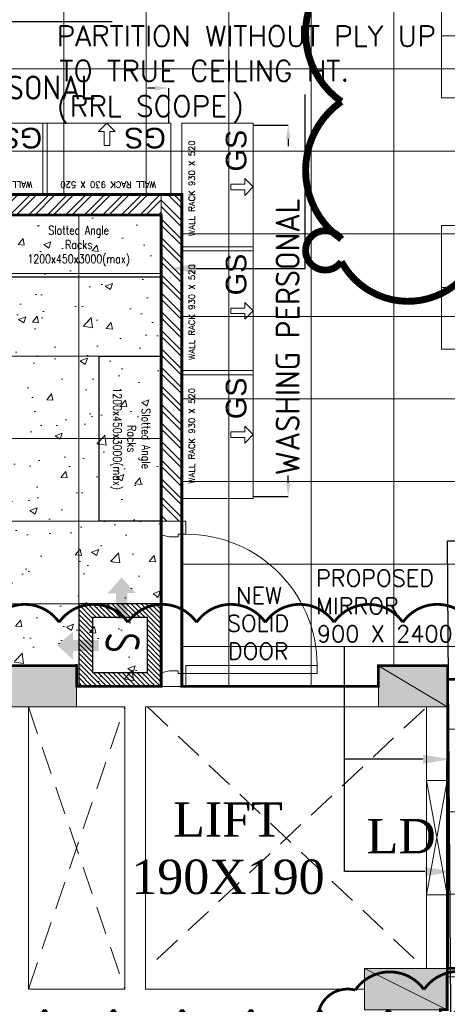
# Model space of a CAD drawing. Header units: millimetres. Extents: x 52937 to 262245, y 6619 to 63681.
# Tile 30 of 56: x 73765 to 76875, y 23704 to 30860. Entities that reach past the tile are written whole.
import ezdxf

# ---------------------------------------------------------------- set-up
doc = ezdxf.new("R2010")
doc.units = ezdxf.units.MM
doc.linetypes.add('CONTINU', pattern=[0])
doc.linetypes.add('HIDDENX2', pattern=[0.75, 0.5, -0.25])
for name, color, linetype, lineweight in [('AL_F-SLAT-WALL', 8, 'Continuous', 15), ('BAYS-RR', 8, 'Continuous', 0), ('COLUMN', 8, 'Continuous', 0), ('FALSE-CEILING', 8, 'Continuous', 13), ('FLOORING-WITH-HATCH', 8, 'Continuous', 20), ('HATCH', 8, 'Continuous', 5), ('SHAFTS', 8, 'HIDDENX2', 5), ('SINGLE-DOORS', 8, 'Continuous', 0), ('TEXT', 8, 'Continuous', 5), ('WALL-HATCH', 8, 'Continuous', 5), ('WALLS', 8, 'Continuous', 5)]:
    doc.layers.add(name, color=color, linetype=linetype, lineweight=lineweight)
for name, color, linetype in [('AREA', 8, 'Continuous'), ('ARROWS', 6, 'Continuous'), ('CLOUD-REVISIONS', 8, 'Continuous'), ('DIMENSIONS & CATEGORY - BREAKUP', 8, 'Continuous'), ('M-SLOTTED-ANGLE-RACKS', 211, 'Continuous')]:
    doc.layers.add(name, color=color, linetype=linetype)
doc.styles.add('1', font='isocpeur.ttf', dxfattribs={"width": 0.75})
doc.styles.add('ARIAL', font='romans.shx', dxfattribs={"width": 0.8})
doc.styles.add('ISO', font='iso.shx', dxfattribs={"height": 175})
doc.styles.add('Scale_50', font='simplex.shx', dxfattribs={"height": 75})
doc.styles.add('survey', font='times.ttf')
doc.linetypes.add('ZIGZAG', pattern='A,0.0001,-0.2,[131,ltypeshp.shx,S=0.2,R=0,X=-0.2,Y=0],-0.4,[131,ltypeshp.shx,S=0.2,R=180,X=0.2,Y=0],-0.2', length=0.8001)

# ---------------------------------------------------------------- blocks, each defined once
blk = doc.blocks.new('TUG-PALLETE - (1200 X 450)')
at = {"layer": 'BAYS-RR'}
blk.add_lwpolyline([(0, 0), (1200, 0), (1200, 450), (0, 450)], close=True, dxfattribs=at)
at = {"layer": 'BAYS-RR', "char_height": 75, "width": 1453.667, "attachment_point": 1, "style": 'Scale_50'}
for s, insert in [('\\pl75,t1125;TUG PALLET /', (178.8, 365.7)), ('\\pt1125;{\\Fsimplex.shx|c1;BLOCK STACK}', (173.8, 146.7))]:
    blk.add_mtext(s, dxfattribs=dict(at, insert=insert))
blk = doc.blocks.new('DOOR-SERVER-CASHIER')
at = {"layer": 'SINGLE-DOORS'}
for points in [[(737, 120), (737, 756), (699, 756), (699, 120)], [(66, 0), (0, 0), (0, 120), (63, 120), (63, 82), (75, 82), (75, 38)], [(734, 0), (800, 0), (800, 120), (737, 120), (737, 82), (725, 82), (725, 38)]]:
    blk.add_lwpolyline(points, close=True, dxfattribs=at)
blk.add_arc((699, 120), 636, 90, 183.4254, dxfattribs=at)
blk = doc.blocks.new('930 X 530 - WALL-RACK')
at = {"layer": 'BAYS-RR'}
blk.add_lwpolyline([(2181182.7, -389879), (2182112.7, -389879), (2182112.7, -389359), (2181182.7, -389359)], close=True, dxfattribs=at)
blk.add_lwpolyline([(2181647.7, -389879), (2181586.3, -389817.7), (2181627.2, -389817.7), (2181627.2, -389715.4), (2181668.1, -389715.4), (2181668.1, -389817.7), (2181709, -389817.7), (2181647.7, -389879)], dxfattribs=at)
at = {"layer": 'BAYS-RR', "insert": (2181638.1, -389409), "char_height": 45, "width": 1264.967, "attachment_point": 2, "rotation": 360, "style": 'Scale_50'}
blk.add_mtext('WALL RACK 930 X 520', dxfattribs=at)
blk = doc.blocks.new('SLOTTED-ANGLE-RACK')
at = {"layer": 'M-SLOTTED-ANGLE-RACKS', "flags": 128}
blk.add_lwpolyline([(48, 0), (48, -18), (0, -18), (0, 0)], close=True, dxfattribs=at)
at = {"layer": 'M-SLOTTED-ANGLE-RACKS', "insert": (24, -9), "char_height": 2.5, "attachment_point": 5, "style": 'ARIAL'}
blk.add_mtext('Slotted Angle\\PRacks\\P1200x450x3000(max)', dxfattribs=at)
blk = doc.blocks.new('A$C0FCE1A72')
at = {"layer": 'FLOORING-WITH-HATCH', "ltscale": 0.2}
h = blk.add_hatch(dxfattribs=at)
h.set_pattern_fill('ANSI31', color=256, scale=100, angle=540, style=0)
h.set_pattern_definition([(225, (-753112.875, -3701586.918), (8.838834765, -8.838834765), [])])
h.paths.add_polyline_path([(95.9, 377.9), (95.9, 77.9), (395.9, 77.9), (395.9, 377.9)])
h.paths.add_polyline_path([(145.9, 327.9), (145.9, 127.9), (345.9, 127.9), (345.9, 327.9)], flags=16)
at = {"layer": 'FLOORING-WITH-HATCH', "ltscale": 125}
for points in [[(57.2, 254.3), (150.7, 254.6), (150.9, 214.1), (57.4, 213.8), (57.5, 183), (0, 233.7), (57.1, 285.2)], [(227.2, 57.2), (227, 150.7), (267.4, 150.9), (267.7, 57.4), (298.5, 57.5), (247.8, 0), (196.4, 57.1)]]:
    blk.add_hatch(color=0, dxfattribs=at).paths.add_polyline_path(points)
at = {"layer": 'FLOORING-WITH-HATCH', "color": 41, "lineweight": 25}
for points in [[(95.9, 377.9), (95.9, 77.9), (395.9, 77.9), (395.9, 377.9)], [(145.9, 327.9), (145.9, 127.9), (345.9, 127.9), (345.9, 327.9)]]:
    blk.add_lwpolyline(points, close=True, dxfattribs=at)
at = {"layer": 'FLOORING-WITH-HATCH', "linetype": 'ZIGZAG', "ltscale": 100, "insert": (199.6, 299.5), "char_height": 125, "width": 163.178, "attachment_point": 1, "rotation": 0.3172, "style": '1'}
blk.add_mtext('S', dxfattribs=at)

msp = doc.modelspace()

# ---------------------------------------------------------------- hatches: boundary and pattern name
at = {"layer": 'COLUMN'}
for points in [[(74178.7, 26164.8), (74178.7, 25864.8), (73678.7, 25864.8), (73678.7, 26164.8)], [(76873.6, 26164.8), (76873.6, 25864.8), (76373.6, 25864.8), (76373.6, 26164.8)], [(76873.6, 23964.8), (76873.6, 23664.8), (76273.6, 23664.8), (76273.6, 23964.8)]]:
    msp.add_hatch(color=256, dxfattribs=at).paths.add_polyline_path(points)
at = {"layer": 'FLOORING-WITH-HATCH', "linetype": 'CONTINU'}
h = msp.add_hatch(dxfattribs=at)
h.set_pattern_fill('_USER', color=8, scale=600, style=0, double=1, pattern_type=0)
h.set_pattern_definition([(0, (69884.6, 45503.13), (0, 600), []), (90, (69884.6, 45503.13), (-600, 4e-14), [])])
h.paths.add_polyline_path([(87198.6, 29439.8), (86998.8, 29439.8), (86998.8, 17940.4), (82273.8, 17940.4), (82273.6, 29739.8), (82843.6, 29739.8), (82843.6, 31169.8), (85103.6, 31169.8), (85103.6, 29739.8), (87198.6, 29739.8)], flags=16)
h.paths.add_polyline_path([(71848.6, 44614.6), (72148.6, 44614.6), (72148.6, 43914.6), (71848.6, 43914.6)], flags=16)
h.paths.add_polyline_path([(77548.7, 44615.1), (77848.7, 44615.1), (77848.7, 43915.1), (77548.7, 43915.1)], flags=16)
h.paths.add_polyline_path([(83298.7, 44614.6), (83598.7, 44614.6), (83598.7, 43914.6), (83298.7, 43914.6)], flags=16)
h.paths.add_polyline_path([(83298.7, 40665.4), (83598.7, 40665.4), (83598.7, 39965.4), (83298.7, 39965.4)], flags=16)
h.paths.add_polyline_path([(77548.7, 40665.4), (77848.7, 40665.4), (77848.7, 39965.4), (77548.7, 39965.4)], flags=16)
h.paths.add_polyline_path([(71848.6, 40664.8), (72148.6, 40664.8), (72148.6, 39949.8), (71848.6, 39949.8)], flags=16)
h.paths.add_polyline_path([(77848.7, 35465.4), (77848.7, 34765.4), (77548.7, 34765.4), (77548.7, 35465.4)], flags=16)
h.paths.add_polyline_path([(83298.7, 35465.4), (83598.7, 35465.4), (83598.7, 34965.4), (83298.7, 34965.4)], flags=16)
h.paths.add_polyline_path([(77898.6, 29739.8), (77898.6, 29439.8), (77298.6, 29439.8), (77298.6, 29739.8)], flags=16)
h.paths.add_polyline_path([(72148.6, 29439.8), (71848.6, 29439.8), (71848.6, 30039.8), (72148.6, 30039.8)], flags=17)
h.paths.add_polyline_path([(68798.7, 30139.8), (69098.7, 30139.8), (69098.7, 29439.8), (68798.7, 29439.8)], flags=16)
h.paths.add_polyline_path([(86998.6, 12490.4), (86998.6, 12190.4), (86258.6, 12190.4), (86258.6, 12490.4)], flags=16)
h.paths.add_polyline_path([(71848.6, 37485.9), (71848.6, 38385.9), (73348.6, 38385.9), (73348.6, 37485.9)], flags=16)
h.paths.add_polyline_path([(70878.6, 40179.8), (71848.6, 40179.8), (71848.6, 40664.8), (72148.6, 40664.8), (72148.6, 39949.8), (70878.6, 39954.7), (68248.8, 39964.8), (68248.4, 35415.8), (71548.6, 35416), (72448.6, 35360.9), (72148.6, 35360.9), (72148.6, 34865.4), (71848.6, 34865.4), (71848.6, 35214.8), (65167.2, 35214.8), (67766.7, 29589.6), (74943.8, 29589.6), (74943.8, 26014.8), (76373.6, 26014.8), (76373.6, 26164.8), (76877.5, 26164.8), (76873.6, 23664.8), (76823.6, 23664.8), (76823.6, 20520.3), (76873.6, 20520.3), (76873.6, 19920.3), (76823.6, 19920.3), (76823.6, 16651.8), (78576, 15414), (78635.5, 15498), (79043.6, 15209.1), (78986.7, 15128.8), (82255.2, 12815.3), (82314.1, 12898.4), (82640.6, 12667.3), (82582, 12584.5), (86437.3, 9861.3), (86493.1, 9940.1), (86819.5, 9709), (86766.6, 9634.1), (90398.8, 7063.1), (90422.8, 7097.1), (90708.6, 6895.2), (90708.6, 12429.7), (92958.6, 12429.7), (93254.1, 33285.6), (86771.8, 33285.2), (86771.8, 45844.8), (69885.3, 45503.5), (69885.8, 42889.8), (70878.6, 42889.8)])
h = msp.add_hatch(dxfattribs=at)
h.set_pattern_fill('AR-CONC', color=8, scale=75, style=0)
h.set_pattern_definition([(50, (-10519421.8, -1781447.46), (537.945137, -47.064101), [56.25, -618.75]), (355, (-10519421.8, -1781447.46), (-104.0635, 564.1441), [45, -495]), (100.4514445, (-10519377, -1781451.4), (433.881635, 517.079993), [47.805144, -525.856584]), (46.1842, (-10519421.8, -1781297.46), (800.431, -124.13946), [84.375, -928.125]), (96.6356355, (-10519355.1, -1781307.8), (700.99646, 730.58895), [71.707757, -788.78532]), (351.184164, (-10519421.8, -1781297.5), (700.99646, 730.58895), [67.5, -742.5]), (21, (-10519346.8, -1781334.96), (447.680289, -301.964168), [56.25, -618.75]), (326, (-10519346.8, -1781334.96), (182.4865, 543.862534), [45, -495]), (71.451445, (-10519309.5, -1781360.1), (630.166783, 241.898365), [47.805143, -525.856584]), (37.5, (-10519421.81, -1781447.46), (9.1198915, 249.6703904), [0, -489, 0, -502.5, 0, -496.875]), (7.5, (-10519421.81, -1781447.46), (197.302153, 295.808784), [0, -286.5, 0, -477.75, 0, -189.375]), (327.5, (-10519589.06, -1781447.46), (400.366827, -16.9161538), [0, -187.5, 0, -585, 0, -776.25]), (317.5, (-10519664.06, -1781447.46), (437.389627, 75.078737), [0, -243.75, 0, -388.5, 0, -551.25])])
h.paths.add_polyline_path([(67835.9, 29440), (74793.8, 29440.1), (74793.8, 26015), (74178.7, 26015), (74178.7, 26165), (73678.7, 26165), (73678.7, 23815), (72373.6, 23815), (72373.6, 23965), (71673.6, 23965), (71673.6, 23815), (70435.4, 23815)])
h = msp.add_hatch(dxfattribs=at)
h.set_pattern_fill('_USER', color=8, scale=600, style=0, double=1, pattern_type=0)
h.set_pattern_definition([(0, (74793.8, 26014.84), (0, 600), []), (90, (74793.8, 26014.84), (-600, 4e-14), [])])
h.paths.add_polyline_path([(67835.9, 29439.8), (74793.8, 29440), (74793.8, 26014.8), (74178.7, 26014.8), (74178.7, 26164.8), (73678.7, 26164.8), (73678.7, 23814.8), (72373.6, 23814.8), (72373.6, 23964.8), (71673.6, 23964.8), (71673.6, 23814.8), (70435.4, 23814.9)])
at = {"layer": 'WALL-HATCH'}
h = msp.add_hatch(dxfattribs=at)
h.set_pattern_fill('ANSI32', color=256, scale=10, angle=359.97824, style=0)
h.set_pattern_definition([(44.97824, (108872.27, -87700.83), (-67.32634, 67.377495), []), (44.97824, (108917.17, -87700.84), (-67.32634, 67.377495), [])])
h.paths.add_polyline_path([(74793.8, 29589.5), (74793.8, 29439.8), (72148.6, 29439.8), (72148.6, 29589.8)])
h = msp.add_hatch(dxfattribs=at)
h.set_pattern_fill('ANSI32', color=256, scale=10, angle=449.97824, style=0)
h.set_pattern_definition([(134.97824, (192083.74, 66956.91), (-67.377495, -67.32634), []), (134.97824, (192083.76, 67001.81), (-67.377495, -67.32634), [])])
h.paths.add_polyline_path([(74793.8, 29589.5), (74943.8, 29589.5), (74943.8, 27214.9), (74793.8, 27214.8)])

# ---------------------------------------------------------------- linework, layer by layer
at = {"layer": 'AREA', "const_width": 5}
msp.add_lwpolyline([(73678.7, 23814.8), (70435.4, 23814.8), (67628, 29439.8), (74793.8, 29439.8), (74793.8, 26014.8), (74178.7, 26014.8), (74178.7, 26164.8), (73678.7, 26164.8), (73678.7, 23814.8)], dxfattribs=at)
at = {"layer": 'AREA'}
msp.add_lwpolyline([(92988.6, 12429.7), (93145.2, 23691.1), (87013.3, 23689.7), (86998.8, 17940.4), (82273.8, 17940.4), (82280.6, 27070.4), (76873.6, 27070.4), (76949.2, 16567.9), (78588.5, 15422.1)], dxfattribs=at)
at = {"layer": 'AREA', "const_width": 20}
msp.add_lwpolyline([(73446.3, 23664.8, 0.520567), (73946.3, 23664.8, 0.520567), (74446.3, 23664.8, 0.520567), (74946.3, 23664.8, 0.520567), (75446.3, 23664.8, 0.520567), (75946.3, 23664.8, 0.520567), (76446.3, 23664.8, 0.520567), (76946.3, 23664.8, 0.520567), (77446.3, 23664.8, 0.520567), (77590.9, 24020.2, 0.520567), (77590.9, 24520.2, 0.520567), (77590.9, 25020.2, 0.520567), (77590.9, 25520.2, 0.520567), (77590.9, 26020.2, 0.520567), (77551.2, 26480.5, 0.520567), (77051.2, 26480.5, 0.520567), (76551.2, 26480.5, 0.520567), (76051.2, 26480.5, 0.520567), (75551.2, 26480.5, 0.520567), (75051.2, 26480.5, 0.520567), (74551.2, 26480.5, 0.520567), (74051.2, 26480.5, 0.520567), (73551.2, 26480.5, 0.520567)], format="xyb", dxfattribs=at)
msp.add_lwpolyline([(75945.2, 22004.5, 0.520567), (76445.2, 22008.2, 0.520567), (76945.1, 22011.9, 0.520567), (77431.3, 22029.3, 0.520567), (77427.6, 22529.3, 0.520567), (77423.8, 23029.3, 0.520567), (77420.1, 23529.3, 0.520567), (77205, 23814.7, 0.520567), (76705, 23811, 0.520567), (76205, 23807.3, 0.520567), (75933.4, 23578.6, 0.520567), (75937.1, 23078.6, 0.520567), (75940.9, 22578.6, 0.520567)], format="xyb", close=True, dxfattribs=at)
at = {"layer": 'ARROWS'}
for points in [[(68586.2, 29789.7), (68586.2, 30848), (73883.2, 30848)], [(73057.7, 29789.7), (73057.7, 30848), (74438.2, 30848)], [(75046.3, 29051.5), (75839.7, 29051.5), (75839.7, 30317)], [(76711.3, 24668), (76126.7, 24668), (76126.7, 26299.5)], [(76697.4, 25485), (76126.7, 25485)]]:
    msp.add_lwpolyline(points, dxfattribs=at)
for points in [[(75046.3, 29018.2), (74846.3, 29051.5), (75046.3, 29084.9)], [(76697.4, 25518.4), (76897.4, 25485), (76697.4, 25451.7)], [(76711.3, 24701.4), (76911.3, 24668), (76711.3, 24634.7)]]:
    msp.add_solid(points, dxfattribs=at)
at = {"layer": 'CLOUD-REVISIONS', "const_width": 50}
msp.add_lwpolyline([(82966.2, 33668.5, -0.520567), (81966.2, 33668.5, -0.520567), (80966.2, 33668.5, -0.520567), (79966.2, 33668.5, -0.520567), (79644.2, 32990.6, -0.520567), (79644.2, 31990.6, -0.520567), (79644.2, 30990.6, -0.520567), (79644.2, 29990.6, -3.183896), (79644.2, 29827.1, -0.520567), (79472.2, 28999, -0.520567), (78472.2, 28999, -0.520567), (77472.2, 28999), (77001.7, 28999, -0.520567), (76104.2, 29101.5, -3.183896), (76104.2, 29265, -0.520567), (76104.2, 30265, -0.520567), (76104.2, 31265, -0.520567), (76104.2, 32265, -0.382236), (75971.7, 33265), (76277.7, 33693.5, -0.666371), (76269.7, 34570, -0.520567), (76269.7, 35570, -0.520567)], format="xyb", dxfattribs=at)
at = {"layer": 'COLUMN'}
for p, q in [((76373.6, 26164.8), (76873.6, 25864.8)), ((76273.6, 23964.8), (76873.6, 23664.8))]:
    msp.add_line(p, q, dxfattribs=at)
for points in [[(74178.7, 26164.8), (74178.7, 25864.8), (73678.7, 25864.8), (73678.7, 26164.8)], [(76873.6, 26164.8), (76873.6, 25864.8), (76373.6, 25864.8), (76373.6, 26164.8)], [(76873.6, 23964.8), (76873.6, 23664.8), (76273.6, 23664.8), (76273.6, 23964.8)]]:
    msp.add_lwpolyline(points, close=True, dxfattribs=at)
at = {"layer": 'DIMENSIONS & CATEGORY - BREAKUP', "color": 8}
for p, q in [((74748.6, 30362.8), (74694.5, 30362.8)), ((74848.6, 30109.1), (74848.6, 30362.8)), ((75463.8, 30094.1), (75717.4, 30094.1)), ((75717.4, 29994.1), (75717.4, 29940.1)), ((75717.4, 27494.1), (75717.4, 27548.2)), ((75463.8, 27394.1), (75717.4, 27394.1))]:
    msp.add_line(p, q, dxfattribs=at)
for points in [[(74748.6, 30379.4), (74748.6, 30346.1), (74848.6, 30362.8)], [(75700.8, 29994.1), (75734.1, 29994.1), (75717.4, 30094.1)], [(75700.8, 27494.1), (75734.1, 27494.1), (75717.4, 27394.1)]]:
    msp.add_solid(points, dxfattribs=at)
at = {"layer": 'FALSE-CEILING', "color": 8, "linetype": 'Continuous', "const_width": 20}
msp.add_lwpolyline([(76877.5, 23965), (79176.5, 23965), (79176.5, 26065.1), (76877.5, 26065.1)], close=True, dxfattribs=at)
at = {"layer": 'FLOORING-WITH-HATCH', "color": 8, "linetype": 'Continuous', "const_width": 20}
msp.add_lwpolyline([(78576, 15414), (76823.6, 16651.8), (76823.6, 19920.3), (76873.6, 19920.3), (76873.6, 20520.3), (76823.6, 20520.3), (76823.6, 23664.8), (76873.6, 23664.8), (76877.5, 26164.8), (76373.6, 26164.8), (76373.6, 26014.8), (74943.8, 26014.8), (74943.8, 29589.6), (67766.7, 29589.6)], dxfattribs=at)
msp.add_lwpolyline([(67835.9, 29439.8), (74793.8, 29440), (74793.8, 26014.8), (74178.7, 26014.8), (74178.7, 26164.8), (73678.7, 26164.8), (73678.7, 23814.8), (72373.6, 23814.8), (72373.6, 23964.8), (71673.6, 23964.8), (71673.6, 23814.8), (70435.4, 23814.9)], close=True, dxfattribs=at)
at = {"layer": 'HATCH'}
for p, q in [((76723.6, 25330.4), (76723.6, 24500.4)), ((76723.6, 24500.4), (76873.6, 25330.4)), ((76723.6, 25330.4), (76873.6, 24500.4)), ((76873.6, 25330.4), (76873.6, 24500.4))]:
    msp.add_line(p, q, dxfattribs=at)
at = {"layer": 'SHAFTS', "ltscale": 410}
for p, q in [((73828.7, 23814.8), (74528.7, 25865.4)), ((73828.7, 25864.8), (74528.7, 23814.8)), ((74693.7, 25864.8), (76708.6, 23964.8)), ((76708.6, 25849.8), (74693.7, 23964.8))]:
    msp.add_line(p, q, dxfattribs=at)
at = {"layer": 'WALLS'}
for p, q in [((73828.7, 23814.8), (73828.7, 25864.8)), ((74178.7, 25865.4), (74528.7, 25865.4)), ((74328.7, 25865.4), (74528.7, 25865.4)), ((74528.7, 23814.8), (74528.7, 25865.4)), ((74678.7, 25864.8), (76373.6, 25864.8)), ((74678.7, 23814.8), (74678.7, 25864.8)), ((76723.6, 25330.4), (76723.6, 25865.4)), ((76873.6, 25330.4), (76873.6, 25865.4)), ((76723.6, 25330.4), (76873.6, 25330.4)), ((76723.6, 23965.4), (76723.6, 24500.4)), ((76723.6, 24500.4), (76873.6, 24500.4)), ((76873.6, 23964.8), (76873.6, 24500.4)), ((73828.7, 23814.8), (74528.7, 23814.8)), ((74678.7, 23814.8), (76273.6, 23814.8))]:
    msp.add_line(p, q, dxfattribs=at)
for points in [[(74793.8, 29589.5), (74793.8, 29439.8), (72148.6, 29439.8), (72148.6, 29589.8)], [(74793.8, 29589.5), (74943.8, 29589.5), (74943.8, 27214.9), (74793.8, 27214.8)]]:
    msp.add_lwpolyline(points, close=True, dxfattribs=at)
msp.add_lwpolyline([(76373.6, 26014.8), (74178.7, 26014.8)], dxfattribs=at)

# ---------------------------------------------------------------- block references
at = {"layer": 'AL_F-SLAT-WALL', "ltscale": 125, "xscale": 25, "yscale": 25, "zscale": 25}
msp.add_blockref('SLOTTED-ANGLE-RACK', (73593.8, 29439.8), dxfattribs=at)
at = {"layer": 'AL_F-SLAT-WALL', "ltscale": 125, "xscale": 25, "yscale": 25, "zscale": 25, "rotation": 270}
msp.add_blockref('SLOTTED-ANGLE-RACK', (74793.8, 28414.8), dxfattribs=at)
at = {"layer": 'BAYS-RR'}
for p in [(76831.5, 30741.6), (76831.5, 30291.6), (76831.5, 28914.8), (76831.5, 28464.8)]:
    msp.add_blockref('TUG-PALLETE - (1200 X 450)', p, dxfattribs=at)
for p, rotation in [((-314415.2, -2152003.5), 90.00000000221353), ((2255146.3, -359769.9), 180.0000000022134), ((2256046.3, -359769.9), 180.0000000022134), ((-314415.2, -2152903.5), 90.00000000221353), ((-314415.2, -2153803.5), 90.00000000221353)]:
    msp.add_blockref('930 X 530 - WALL-RACK', p, dxfattribs=dict(at, rotation=rotation))
at = {"layer": 'FLOORING-WITH-HATCH', "color": 8, "xscale": 2, "yscale": 2, "zscale": 2, "rotation": 270}
msp.add_blockref('A$C0FCE1A72', (74038, 26806.6), dxfattribs=at)
at = {"layer": 'SINGLE-DOORS', "xscale": 1.49999999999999, "yscale": 1.49999999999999, "zscale": 1.49999999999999, "rotation": 270}
msp.add_blockref('DOOR-SERVER-CASHIER', (74793.8, 27214.8), dxfattribs=at)

# ---------------------------------------------------------------- texts
at = {"layer": 'DIMENSIONS & CATEGORY - BREAKUP', "color": 8, "linetype": 'CONTINU', "style": 'ISO'}
msp.add_text('WASHING PERSONAL', height=175, dxfattribs=at).set_placement((72302.8, 30279.3))
msp.add_text('WASHING PERSONAL', height=175, rotation=90, dxfattribs=at).set_placement((75800.9, 27548.3))
at = {"layer": 'DIMENSIONS & CATEGORY - BREAKUP', "char_height": 150, "attachment_point": 2, "style": 'ISO'}
for insert, rotation in [((73777, 29924.5, 0), 180), ((74677, 29924.5, 0), 180), ((75263.6, 29908, 0), 90), ((75263.6, 29008, 0), 90), ((75263.6, 28108, 0), 90)]:
    msp.add_mtext_dynamic_manual_height_columns('\\pxqc;{\\fArial|b0|i0|c0|p34;\\C1;GS}', width=221.456, gutter_width=1, heights=[0], dxfattribs=dict(at, insert=insert, rotation=rotation))
at = {"layer": 'TEXT', "style": 'ARIAL'}
for s, height, p in [('PARTITION WITHOUT PLY UP', 150, (74032.4, 30666.5)), ('TO TRUE CEILING HT.', 150, (74052.5, 30413.4)), ('(', 150, (74034.3, 30156.7)), ('RRL SCOPE', 150, (74128, 30156.7)), (')', 150, (75304.6, 30156.7)), ('PROPOSED', 120, (75919.6, 26741.4)), ('NEW', 120, (75338.2, 26615.5)), ('MIRROR', 120, (75919.6, 26538.9)), ('SOLID', 120, (75271.9, 26413)), ('900 X 2400', 120, (75926.7, 26336.4)), ('DOOR', 120, (75278.8, 26210.5))]:
    msp.add_text(s, height=height, rotation=360, dxfattribs=at).set_placement(p)
at = {"layer": 'TEXT', "char_height": 250, "style": 'survey'}
for s, insert, width, attachment_point in [('LIFT\\P190X190', (75279.7, 25172.2), 7652.765, 2), ('LD', (76539.7, 24800.4), 1804.979, 8)]:
    msp.add_mtext(s, dxfattribs=dict(at, insert=insert, width=width, attachment_point=attachment_point))

doc.saveas('drawing.dxf')
